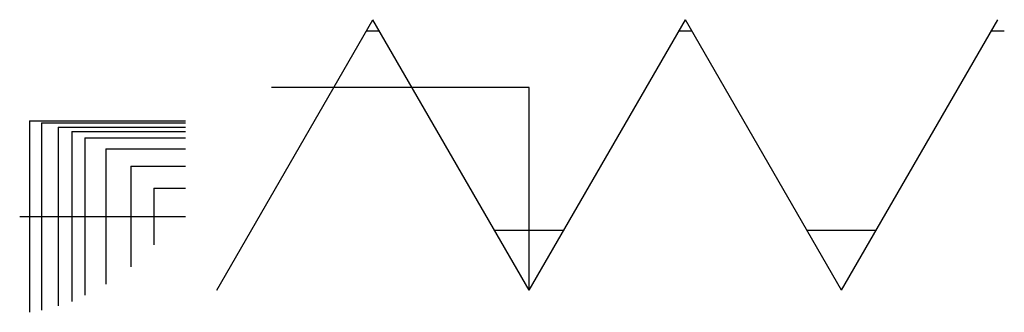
# Model space of a CAD drawing. Header units: inches. Extents: x -0.037 to 0.189, y 0.025 to 0.092.
import ezdxf

# ---------------------------------------------------------------- set-up
doc = ezdxf.new("R2010")
doc.units = ezdxf.units.IN
doc.header["$MEASUREMENT"] = 0

msp = doc.modelspace()

# ---------------------------------------------------------------- linework, layer by layer
for p, q in [((0.00847, 0.03024), (0.04418, 0.0921)), ((0.0799, 0.03024), (0.04418, 0.0921)), ((0.0799, 0.03024), (0.11561, 0.0921)), ((0.15132, 0.03024), (0.11561, 0.0921)), ((0.15132, 0.03024), (0.18704, 0.0921)), ((0.04269, 0.08952), (0.04567, 0.08952)), ((0.11412, 0.08952), (0.1171, 0.08952)), ((0.18555, 0.08952), (0.18853, 0.08952)), ((0.0799, 0.07663), (0.02103, 0.07663)), ((0.0799, 0.03024), (0.0799, 0.07663)), ((-0.03433, 0.069), (-0.03433, 0.0252)), ((-0.03433, 0.069), (0.00137, 0.069)), ((-0.03157, 0.0685), (-0.03157, 0.0257)), ((-0.03157, 0.0685), (0.00137, 0.0685)), ((-0.0278, 0.0675), (-0.0278, 0.0267)), ((-0.0278, 0.0675), (0.00137, 0.0675)), ((-0.02463, 0.0665), (-0.02463, 0.0277)), ((-0.02463, 0.0665), (0.00137, 0.0665)), ((-0.0217, 0.0651), (-0.0217, 0.0291)), ((-0.0217, 0.0651), (0.00137, 0.0651)), ((-0.01685, 0.0626), (-0.01685, 0.0316)), ((-0.01685, 0.0626), (0.00137, 0.0626)), ((-0.01114, 0.0586), (-0.01114, 0.0356)), ((-0.01114, 0.0586), (0.00137, 0.0586)), ((-0.00592, 0.0536), (-0.00592, 0.0406)), ((-0.00592, 0.0536), (0.00137, 0.0536)), ((-0.03657, 0.0471), (0.00137, 0.0471)), ((0.07196, 0.04398), (0.08783, 0.04398)), ((0.14339, 0.04398), (0.15926, 0.04398))]:
    msp.add_line(p, q)

doc.saveas('drawing.dxf')
